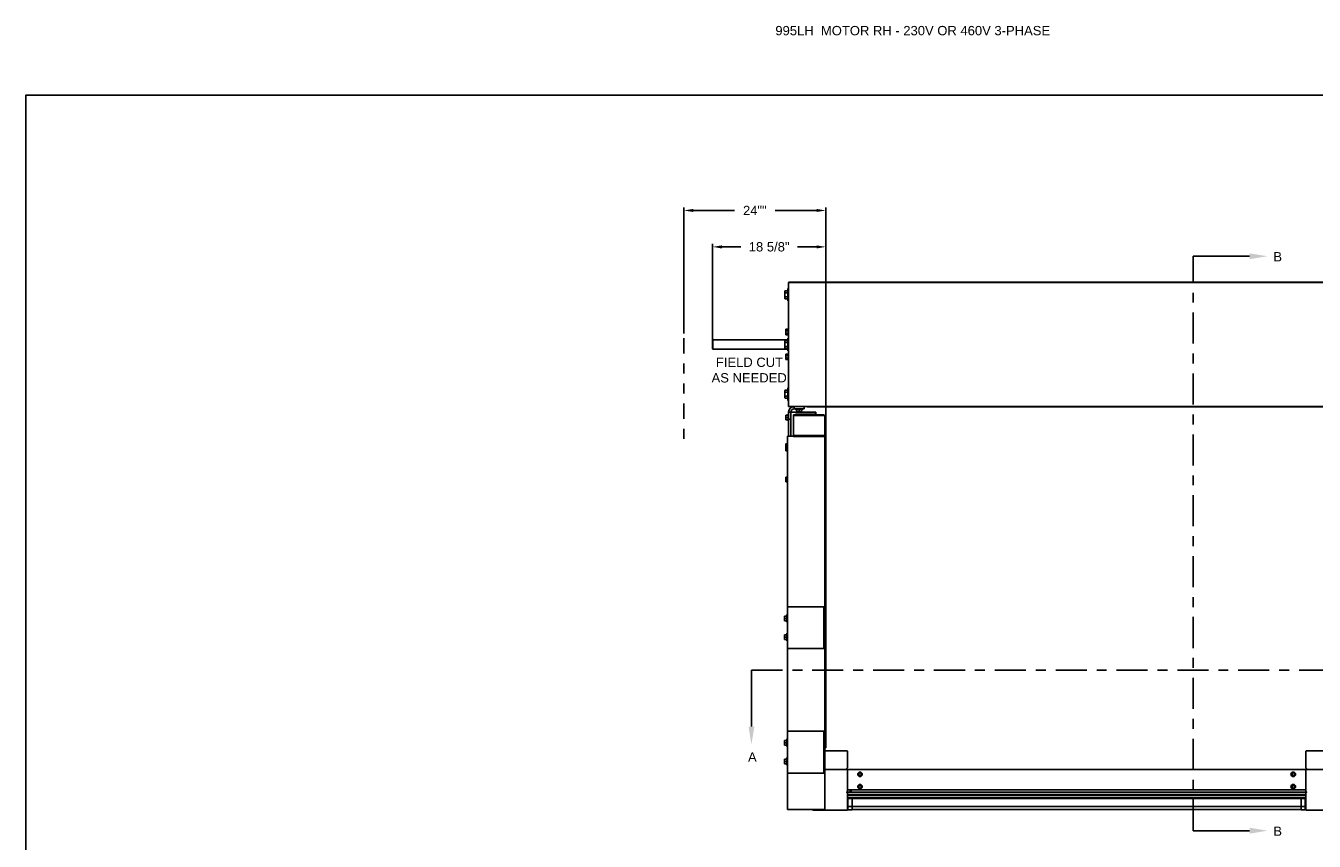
# Model space of a CAD drawing. Header units: inches. Extents: x 144.9 to 238.4, y 214.8 to 247.7.
# Tile 148 of 256: x 169.6 to 182.6, y 220 to 228.2. Entities that reach past the tile are written whole.
import ezdxf
from ezdxf import colors
from ezdxf.entities.mleader import LeaderData, LeaderLine
from ezdxf.math import Vec2, Vec3

# ---------------------------------------------------------------- set-up
doc = ezdxf.new("R2010")
doc.units = ezdxf.units.IN
doc.header["$LTSCALE"] = 0.25
doc.header["$MEASUREMENT"] = 0
doc.linetypes.add('CENTER', pattern=[2, 1.25, -0.25, 0.25, -0.25])
doc.linetypes.add('PHANTOM2', pattern=[1.25, 0.625, -0.125, 0.125, -0.125, 0.125, -0.125])
for name, color, linetype in [('ANNOTATIONS', 1, 'Continuous'), ('HIDDEN', 6, 'PHANTOM2'), ('MOTOR RH', 7, 'Continuous'), ('SECTION CUTS', 6, 'CENTER')]:
    doc.layers.add(name, color=color, linetype=linetype)
doc.styles.add('ARIAL', font='arial.ttf', dxfattribs={"height": 0.09375})
doc.styles.get("Standard").update_dxf_attribs({"font": 'romans.shx'})
doc.dimstyles.new('STANDARD$0', dxfattribs={"dimtxt": 0.09375, "dimasz": 0.09375, "dimexe": 0.03125, "dimexo": 0.046875, "dimgap": 0.09, "dimtad": 0, "dimtih": 1, "dimtoh": 1, "dimdec": 4, "dimzin": 0, "dimdsep": 46, "dimtxsty": 'ARIAL', "dimcen": 0.09, "dimadec": 0, "dimazin": 0, "dimtfac": 1, "dimtdec": 4, "dimtofl": 0, "dimtmove": 0, "dimatfit": 1, "dimfxl": 1, "dimtolj": 1, "dimtzin": 0, "dimarcsym": 0})

# ---------------------------------------------------------------- blocks, each defined once
blk = doc.blocks.new('*D48')
at = {"layer": 'ANNOTATIONS', "color": 0, "lineweight": -2, "transparency": 16777216}
for p, q in [((176.501, 225.033), (176.501, 225.999)), ((176.595, 225.968), (176.786, 225.968)), ((177.548, 225.968), (177.357, 225.968)), ((177.642, 223.849), (177.642, 225.999))]:
    blk.add_line(p, q, dxfattribs=at)
at = {"layer": 'ANNOTATIONS', "color": 0, "transparency": 16777216}
for points in [[(176.595, 225.983), (176.595, 225.952), (176.501, 225.968)], [(177.548, 225.983), (177.548, 225.952), (177.642, 225.968)]]:
    blk.add_solid(points, dxfattribs=at)
at = {"layer": 'defpoints', "color": 0, "transparency": 16777216}
for p in [(176.501, 225.968), (176.501, 224.986), (177.642, 223.802)]:
    blk.add_point(p, dxfattribs=at)
at = {"layer": 'ANNOTATIONS', "color": 0, "transparency": 16777216, "insert": (177.071, 225.968), "char_height": 0.09375, "attachment_point": 5, "style": 'ARIAL'}
blk.add_mtext('\\A1;18 5/8"', dxfattribs=at)
blk = doc.blocks.new('*D50')
at = {"layer": 'ANNOTATIONS', "color": 0, "lineweight": -2, "transparency": 16777216}
for p, q in [((176.213, 225.097), (176.213, 226.365)), ((176.307, 226.334), (176.723, 226.334)), ((177.548, 226.334), (177.132, 226.334)), ((177.642, 223.849), (177.642, 226.365))]:
    blk.add_line(p, q, dxfattribs=at)
at = {"layer": 'ANNOTATIONS', "color": 0, "transparency": 16777216}
for points in [[(176.307, 226.35), (176.307, 226.319), (176.213, 226.334)], [(177.548, 226.35), (177.548, 226.319), (177.642, 226.334)]]:
    blk.add_solid(points, dxfattribs=at)
at = {"layer": 'defpoints', "color": 0, "transparency": 16777216}
for p in [(177.642, 226.334), (176.213, 225.05), (177.642, 223.802)]:
    blk.add_point(p, dxfattribs=at)
at = {"layer": 'ANNOTATIONS', "color": 0, "transparency": 16777216, "insert": (176.927, 226.334), "char_height": 0.0938, "attachment_point": 5, "style": 'ARIAL'}
blk.add_mtext('\\A1;24""', dxfattribs=at)

msp = doc.modelspace()

# ---------------------------------------------------------------- linework, layer by layer
at = {"layer": 'defpoints'}
msp.add_lwpolyline([(190.323, 214.75854), (169.58887, 214.75854), (169.58887, 227.49365), (190.323, 227.49365)], close=True, dxfattribs=at)
at = {"layer": 'HIDDEN'}
msp.add_line((176.21281, 225.0499), (176.21281, 224.01921), dxfattribs=at)
at = {"layer": 'MOTOR RH'}
for p, q in [((177.23091, 225.52647), (177.22777, 225.52104)), ((177.26052, 225.52647), (177.23091, 225.52647)), ((177.26677, 225.54838), (177.26052, 225.54838)), ((177.26052, 225.42338), (177.26052, 225.54838)), ((177.26677, 225.61294), (183.06509, 225.61294)), ((177.26677, 225.61088), (183.06509, 225.61088)), ((177.26677, 225.61088), (177.26677, 224.36088)), ((177.22777, 225.52104), (177.22777, 225.45072)), ((177.22777, 225.45072), (177.23091, 225.44529)), ((177.26052, 225.50618), (177.23091, 225.50618)), ((177.26052, 225.46558), (177.23091, 225.46558)), ((177.26052, 225.44529), (177.23091, 225.44529)), ((177.26052, 225.42338), (177.26677, 225.42338)), ((177.24018, 225.13843), (177.23808, 225.13481)), ((177.23808, 225.13481), (177.23808, 225.08793)), ((177.26083, 225.13843), (177.24018, 225.13843)), ((177.26677, 225.14456), (177.26083, 225.14456)), ((177.26083, 225.07818), (177.26083, 225.14456)), ((176.50505, 225.03269), (176.50115, 225.02879)), ((176.50115, 224.94297), (176.50115, 225.02879)), ((177.26052, 225.03269), (176.50505, 225.03269)), ((176.50505, 225.03269), (176.50505, 224.93907)), ((177.23091, 225.02647), (177.22777, 225.02104)), ((177.22777, 225.02104), (177.22777, 224.95072)), ((177.26052, 225.02647), (177.23091, 225.02647)), ((177.26052, 225.00618), (177.23091, 225.00618)), ((177.23808, 225.08793), (177.24018, 225.0843)), ((177.26083, 225.1249), (177.24018, 225.1249)), ((177.26083, 225.09784), (177.24018, 225.09784)), ((177.26083, 225.0843), (177.24018, 225.0843)), ((177.26677, 225.04838), (177.26052, 225.04838)), ((177.26052, 224.92338), (177.26052, 225.04838)), ((177.26083, 225.07818), (177.26677, 225.07818)), ((176.50115, 224.94297), (176.50505, 224.93907)), ((176.50505, 224.93907), (177.26052, 224.93907)), ((177.22777, 224.95072), (177.23091, 224.94529)), ((177.26052, 224.96558), (177.23091, 224.96558)), ((177.26052, 224.94529), (177.23091, 224.94529)), ((177.24018, 224.88745), (177.23808, 224.88383)), ((177.23808, 224.88383), (177.23808, 224.83695)), ((177.26083, 224.88745), (177.24018, 224.88745)), ((177.26052, 224.92338), (177.26677, 224.92338)), ((177.26677, 224.89358), (177.26083, 224.89358)), ((177.26083, 224.8272), (177.26083, 224.89358)), ((177.23808, 224.83695), (177.24018, 224.83333)), ((177.26083, 224.87392), (177.24018, 224.87392)), ((177.26083, 224.84686), (177.24018, 224.84686)), ((177.26083, 224.83333), (177.24018, 224.83333)), ((177.26083, 224.8272), (177.26677, 224.8272)), ((177.23091, 224.52647), (177.22777, 224.52104)), ((177.22777, 224.52104), (177.22777, 224.45072)), ((177.26052, 224.52647), (177.23091, 224.52647)), ((177.26052, 224.50618), (177.23091, 224.50618)), ((177.26677, 224.54838), (177.26052, 224.54838)), ((177.26052, 224.42338), (177.26052, 224.54838)), ((177.22777, 224.45072), (177.23091, 224.44529)), ((177.26052, 224.46558), (177.23091, 224.46558)), ((177.26052, 224.44529), (177.23091, 224.44529)), ((177.26052, 224.42338), (177.26677, 224.42338)), ((177.26677, 224.36088), (183.06509, 224.36088)), ((177.32146, 224.33744), (177.32146, 224.36088)), ((177.42302, 224.33744), (177.42302, 224.36088)), ((177.45427, 224.35882), (177.45427, 224.36088)), ((177.45427, 224.35882), (182.87759, 224.35882)), ((177.64177, 224.35882), (177.64177, 220.92749)), ((177.23808, 224.22807), (177.23808, 224.27494)), ((177.26083, 224.27494), (177.24018, 224.27494)), ((177.26083, 224.2515), (177.24018, 224.2515)), ((177.26083, 224.22807), (177.24018, 224.22807)), ((177.26677, 224.28469), (177.26083, 224.28469)), ((177.26083, 224.21832), (177.26083, 224.28469)), ((177.54261, 224.30619), (177.26677, 224.30619)), ((177.26677, 224.06424), (177.26677, 224.30619)), ((177.29021, 224.23588), (177.26677, 224.23588)), ((177.29021, 224.06424), (177.29021, 224.30619)), ((177.60661, 224.27781), (177.31755, 224.27781)), ((177.31755, 224.05873), (177.31755, 224.27781)), ((177.31755, 224.2698), (177.63005, 224.2698)), ((177.32146, 224.33744), (177.42302, 224.33744)), ((177.33318, 224.33744), (177.33318, 224.33119)), ((177.4113, 224.33119), (177.33318, 224.33119)), ((177.33708, 224.29838), (177.54261, 224.29838)), ((177.3449, 224.29838), (177.3449, 224.30619)), ((177.3488, 224.33119), (177.3488, 224.31054)), ((177.3488, 224.30844), (177.39568, 224.30844)), ((177.37224, 224.33119), (177.37224, 224.31054)), ((177.39568, 224.33119), (177.39568, 224.31054)), ((177.4113, 224.33119), (177.4113, 224.33744)), ((177.54261, 224.30619), (177.54261, 224.27781)), ((177.63005, 220.30619), (177.63005, 224.2698)), ((177.26083, 224.21832), (177.26677, 224.21832)), ((177.23808, 223.91557), (177.23808, 223.98782)), ((177.25505, 223.98782), (177.24018, 223.98782)), ((177.25505, 220.30619), (177.25505, 224.06424)), ((177.31755, 224.06424), (177.25505, 224.06424)), ((177.31755, 224.06942), (177.63005, 224.06942)), ((177.63005, 224.05873), (177.31755, 224.05873)), ((177.63005, 224.06942), (177.63005, 224.06415)), ((177.63005, 224.06415), (177.63005, 224.05873)), ((177.24018, 223.939), (177.23966, 223.94094)), ((177.25505, 223.96438), (177.24018, 223.96438)), ((177.25505, 223.94094), (177.24018, 223.94094)), ((177.25505, 223.939), (177.24018, 223.939)), ((177.25505, 223.91557), (177.24018, 223.91557)), ((177.23808, 223.60307), (177.23808, 223.64994)), ((177.25505, 223.64994), (177.24018, 223.64994)), ((177.25505, 223.6265), (177.24018, 223.6265)), ((177.25505, 223.60307), (177.24018, 223.60307)), ((177.62258, 222.34727), (177.25505, 222.34727)), ((177.62258, 221.92607), (177.62258, 222.34727)), ((177.22605, 222.20698), (177.22605, 222.25385)), ((177.2488, 222.25385), (177.22815, 222.25385)), ((177.2488, 222.23042), (177.22815, 222.23042)), ((177.2488, 222.20698), (177.22815, 222.20698)), ((177.25505, 222.26948), (177.2488, 222.26948)), ((177.2488, 222.19135), (177.2488, 222.26948)), ((177.2488, 222.19135), (177.25505, 222.19135)), ((177.22605, 222.01948), (177.22605, 222.06635)), ((177.2488, 222.06635), (177.22815, 222.06635)), ((177.2488, 222.04292), (177.22815, 222.04292)), ((177.25505, 222.08198), (177.2488, 222.08198)), ((177.2488, 222.00385), (177.2488, 222.08198)), ((177.2488, 222.01948), (177.22815, 222.01948)), ((177.2488, 222.00385), (177.25505, 222.00385)), ((177.25505, 221.92607), (177.62258, 221.92607)), ((177.22605, 220.9555), (177.22605, 221.00237)), ((177.2488, 221.00237), (177.22815, 221.00237)), ((177.25505, 221.018), (177.2488, 221.018)), ((177.2488, 220.93987), (177.2488, 221.018)), ((177.62258, 221.09578), (177.25505, 221.09578)), ((177.62258, 220.67458), (177.62258, 221.09578)), ((177.2488, 220.97893), (177.22815, 220.97893)), ((177.2488, 220.9555), (177.22815, 220.9555)), ((177.2488, 220.93987), (177.25505, 220.93987)), ((177.63005, 220.92749), (177.64177, 220.92749)), ((177.63005, 220.89624), (177.85427, 220.89624)), ((177.86052, 220.88999), (177.86052, 220.72915)), ((182.47134, 220.88999), (182.47134, 220.72915)), ((182.70036, 220.89624), (182.47759, 220.89624)), ((177.22605, 220.768), (177.22605, 220.81487)), ((177.2488, 220.81487), (177.22815, 220.81487)), ((177.2488, 220.79143), (177.22815, 220.79143)), ((177.2488, 220.768), (177.22815, 220.768)), ((177.25505, 220.8305), (177.2488, 220.8305)), ((177.2488, 220.75237), (177.2488, 220.8305)), ((177.2488, 220.75237), (177.25505, 220.75237)), ((177.25505, 220.67458), (177.62258, 220.67458)), ((182.70036, 220.70874), (177.63005, 220.70874)), ((177.86052, 220.70874), (177.86052, 220.30874)), ((177.97091, 220.65583), (177.97718, 220.65101)), ((177.97299, 220.6715), (177.97195, 220.66366)), ((178.00013, 220.6679), (177.99386, 220.67271)), ((177.99805, 220.65223), (177.99909, 220.66006)), ((182.33173, 220.65583), (182.338, 220.65101)), ((182.33381, 220.6715), (182.33277, 220.66366)), ((182.36095, 220.6679), (182.35468, 220.67271)), ((182.35887, 220.65223), (182.35991, 220.66006)), ((182.47134, 220.70874), (182.47134, 220.30874)), ((177.86052, 220.50561), (182.47134, 220.50561)), ((177.86052, 220.48217), (182.47134, 220.48217)), ((177.89177, 220.50436), (177.88746, 220.49511)), ((177.88746, 220.49511), (177.88746, 220.48571)), ((177.89608, 220.49511), (177.88746, 220.49511)), ((177.89608, 220.49511), (177.89177, 220.50436)), ((177.89608, 220.48571), (177.89608, 220.49511)), ((177.97091, 220.53083), (177.97718, 220.52601)), ((177.97299, 220.5465), (177.97195, 220.53866)), ((178.00013, 220.5429), (177.99386, 220.54771)), ((177.99805, 220.52723), (177.99909, 220.53506)), ((182.33173, 220.53083), (182.338, 220.52601)), ((182.33381, 220.5465), (182.33277, 220.53866)), ((182.36095, 220.5429), (182.35468, 220.54771)), ((182.35887, 220.52723), (182.35991, 220.53506)), ((177.86052, 220.45874), (182.47134, 220.45874)), ((182.47134, 220.4568), (177.86052, 220.4568)), ((182.47134, 220.45432), (177.86052, 220.45432)), ((182.47134, 220.45251), (177.86052, 220.45251)), ((182.47134, 220.44809), (177.86052, 220.44809)), ((182.47134, 220.42526), (177.86052, 220.42526)), ((182.47134, 220.41901), (177.86052, 220.41901)), ((177.86409, 220.41838), (177.90654, 220.41838)), ((177.86409, 220.30273), (177.86409, 220.41838)), ((177.86409, 220.33718), (182.46777, 220.33718)), ((177.89177, 220.41838), (177.89177, 220.41901)), ((177.90654, 220.30273), (177.90654, 220.41838)), ((177.90654, 220.41765), (182.42533, 220.41765)), ((177.90654, 220.41715), (182.42533, 220.41715)), ((177.90654, 220.41666), (182.42533, 220.41666)), ((182.46777, 220.41838), (182.42533, 220.41838)), ((182.42533, 220.41838), (182.42533, 220.30273)), ((182.44009, 220.41838), (182.44009, 220.41901)), ((182.46777, 220.41838), (182.46777, 220.30273)), ((177.63005, 220.30619), (177.25505, 220.30619)), ((177.85427, 220.30249), (177.51677, 220.30249)), ((177.86409, 220.30273), (177.90654, 220.30273)), ((177.90654, 220.30642), (182.42533, 220.30642)), ((182.42533, 220.30273), (182.46777, 220.30273)), ((182.47759, 220.30249), (182.81509, 220.30249))]:
    msp.add_line(p, q, dxfattribs=at)
at = {"layer": 'MOTOR RH', "ltscale": 0.25}
msp.add_line((177.62258, 220.86224), (177.62258, 220.90813), dxfattribs=at)
at = {"layer": 'MOTOR RH', "flags": 128}
msp.add_lwpolyline([(177.63005, 224.2698), (177.6296, 224.27136), (177.62827, 224.27286), (177.6261, 224.27425), (177.62319, 224.27546), (177.61964, 224.27646), (177.61558, 224.2772), (177.61119, 224.27766), (177.60661, 224.27781)], dxfattribs=at)
at = {"layer": 'MOTOR RH'}
for centre, radius in [((177.98552, 220.66186), 0.02294), ((177.98552, 220.66186), 0.01369), ((182.34634, 220.66186), 0.02294), ((177.98552, 220.53686), 0.02294), ((182.34634, 220.53686), 0.02294)]:
    msp.add_circle(centre, radius, dxfattribs=at)
for centre, radius, start, end in [((177.32146, 224.30619), 0.05469, 90, 180), ((177.32146, 224.30619), 0.03125, 90, 180), ((177.85427, 220.88999), 0.00625, 0, 90), ((182.47759, 220.88999), 0.00625, 90, 180), ((177.85427, 220.72915), 0.00625, 296.3878, 0), ((182.47759, 220.72915), 0.00625, 180, 243.6122), ((177.86052, 220.71655), 0.00781, 116.3878, 270), ((182.34634, 220.66186), 0.01369, 52.448281, 352.448284), ((182.34634, 220.66186), 0.01369, 352.448281, 52.448281), ((182.47134, 220.71655), 0.00781, 270, 63.6122), ((177.86052, 220.48217), 0.00781, 90, 243.6122), ((177.85427, 220.46958), 0.00625, 0, 63.6122), ((177.98552, 220.53686), 0.01369, 112.448281, 52.448252), ((177.98552, 220.53686), 0.01369, 52.448281, 112.448281), ((182.34634, 220.53686), 0.01369, 352.448281, 232.448272), ((182.34634, 220.53686), 0.01369, 232.448281, 352.448284), ((182.47134, 220.48217), 0.00781, 296.3878, 90), ((182.47759, 220.46958), 0.00625, 116.3878, 180), ((177.51677, 220.36499), 0.0625, 250.17271, 270), ((177.85427, 220.30874), 0.00625, 270, 0), ((182.47759, 220.30874), 0.00625, 180, 270)]:
    msp.add_arc(centre, radius, start, end, dxfattribs=at)
msp.add_ellipse((177.60661, 224.06424), major_axis=(0.02344, 0), ratio=0.17632698, start_param=6.26292759, end_param=6.28326092, dxfattribs=at)
for points, knots in [([(177.22777, 225.51633), (177.22777, 225.51657), (177.2278, 225.51839), (177.22849, 225.52182), (177.2301, 225.52491), (177.23091, 225.52647)], [0, 0, 0, 0, 0.07010266, 0.53079095, 1, 1, 1, 1]), ([(177.23091, 225.50618), (177.23003, 225.50783), (177.22826, 225.51115), (177.22794, 225.51459), (177.22777, 225.51633)], [0, 0, 0, 0, 0.49545796, 1, 1, 1, 1]), ([(177.22777, 225.48588), (177.22781, 225.48746), (177.22791, 225.49166), (177.22888, 225.49849), (177.23023, 225.50361), (177.23091, 225.50618)], [0, 0, 0, 0, 0.22973043, 0.61267004, 1, 1, 1, 1]), ([(177.23091, 225.46558), (177.23053, 225.46696), (177.22944, 225.47094), (177.2281, 225.4777), (177.22788, 225.48314), (177.22777, 225.48588)], [0, 0, 0, 0, 0.2083045, 0.6015254, 1, 1, 1, 1]), ([(177.22777, 225.45543), (177.22777, 225.45567), (177.2278, 225.4575), (177.22849, 225.46093), (177.2301, 225.46402), (177.23091, 225.46558)], [0, 0, 0, 0, 0.07010266, 0.53079095, 1, 1, 1, 1]), ([(177.23091, 225.44529), (177.23003, 225.44693), (177.22826, 225.45026), (177.22794, 225.4537), (177.22777, 225.45543)], [0, 0, 0, 0, 0.49545796, 1, 1, 1, 1]), ([(177.23808, 225.13167), (177.23809, 225.13183), (177.2381, 225.13304), (177.23856, 225.13533), (177.23963, 225.13739), (177.24018, 225.13843)], [0, 0, 0, 0, 0.07009191, 0.5307854, 1, 1, 1, 1]), ([(177.22777, 225.01633), (177.22777, 225.01657), (177.2278, 225.01839), (177.22849, 225.02182), (177.2301, 225.02491), (177.23091, 225.02647)], [0, 0, 0, 0, 0.07010266, 0.53079095, 1, 1, 1, 1]), ([(177.23091, 225.00618), (177.23003, 225.00783), (177.22826, 225.01115), (177.22794, 225.01459), (177.22777, 225.01633)], [0, 0, 0, 0, 0.49545796, 1, 1, 1, 1]), ([(177.22777, 224.98588), (177.22781, 224.98746), (177.22791, 224.99166), (177.22888, 224.99849), (177.23023, 225.00361), (177.23091, 225.00618)], [0, 0, 0, 0, 0.22973043, 0.61267004, 1, 1, 1, 1]), ([(177.24018, 225.1249), (177.23959, 225.126), (177.23841, 225.12822), (177.23819, 225.13051), (177.23808, 225.13167)], [0, 0, 0, 0, 0.495457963, 1, 1, 1, 1]), ([(177.23808, 225.11137), (177.23811, 225.1125), (177.23822, 225.11708), (177.23933, 225.12154), (177.24018, 225.1249)], [0, 0, 0, 0, 0.24630627, 1, 1, 1, 1]), ([(177.24018, 225.09784), (177.23989, 225.09885), (177.23866, 225.10326), (177.23834, 225.10784), (177.23808, 225.11137)], [0, 0, 0, 0, 0.22936214, 1, 1, 1, 1]), ([(177.23808, 225.09107), (177.23809, 225.09123), (177.2381, 225.09245), (177.23856, 225.09474), (177.23963, 225.0968), (177.24018, 225.09784)], [0, 0, 0, 0, 0.07009191, 0.5307854, 1, 1, 1, 1]), ([(177.24018, 225.0843), (177.23959, 225.0854), (177.23841, 225.08762), (177.23819, 225.08991), (177.23808, 225.09107)], [0, 0, 0, 0, 0.49545796, 1, 1, 1, 1]), ([(177.23091, 224.96558), (177.23053, 224.96696), (177.22944, 224.97094), (177.2281, 224.9777), (177.22788, 224.98314), (177.22777, 224.98588)], [0, 0, 0, 0, 0.2083045, 0.6015254, 1, 1, 1, 1]), ([(177.22777, 224.95543), (177.22777, 224.95567), (177.2278, 224.9575), (177.22849, 224.96093), (177.2301, 224.96402), (177.23091, 224.96558)], [0, 0, 0, 0, 0.07010266, 0.53079095, 1, 1, 1, 1]), ([(177.23091, 224.94529), (177.23003, 224.94693), (177.22826, 224.95026), (177.22794, 224.9537), (177.22777, 224.95543)], [0, 0, 0, 0, 0.49545796, 1, 1, 1, 1]), ([(177.23808, 224.88069), (177.23809, 224.88085), (177.2381, 224.88206), (177.23856, 224.88435), (177.23963, 224.88641), (177.24018, 224.88745)], [0, 0, 0, 0, 0.07009191, 0.5307854, 1, 1, 1, 1]), ([(177.24018, 224.87392), (177.23959, 224.87502), (177.23841, 224.87724), (177.23819, 224.87953), (177.23808, 224.88069)], [0, 0, 0, 0, 0.49545796, 1, 1, 1, 1]), ([(177.23808, 224.86039), (177.23811, 224.86152), (177.23822, 224.8661), (177.23933, 224.87056), (177.24018, 224.87392)], [0, 0, 0, 0, 0.24630627, 1, 1, 1, 1]), ([(177.24018, 224.84686), (177.23989, 224.84787), (177.23866, 224.85228), (177.23834, 224.85686), (177.23808, 224.86039)], [0, 0, 0, 0, 0.22936214, 1, 1, 1, 1]), ([(177.23808, 224.84009), (177.23809, 224.84025), (177.2381, 224.84147), (177.23856, 224.84376), (177.23963, 224.84582), (177.24018, 224.84686)], [0, 0, 0, 0, 0.07009191, 0.5307854, 1, 1, 1, 1]), ([(177.24018, 224.83333), (177.23959, 224.83443), (177.23841, 224.83664), (177.23819, 224.83894), (177.23808, 224.84009)], [0, 0, 0, 0, 0.49545796, 1, 1, 1, 1]), ([(177.22777, 224.51633), (177.22777, 224.51657), (177.2278, 224.51839), (177.22849, 224.52182), (177.2301, 224.52491), (177.23091, 224.52647)], [0, 0, 0, 0, 0.07010266, 0.53079095, 1, 1, 1, 1]), ([(177.23091, 224.50618), (177.23003, 224.50783), (177.22826, 224.51115), (177.22794, 224.51459), (177.22777, 224.51633)], [0, 0, 0, 0, 0.49545796, 1, 1, 1, 1]), ([(177.22777, 224.48588), (177.22781, 224.48746), (177.22791, 224.49166), (177.22888, 224.49849), (177.23023, 224.50361), (177.23091, 224.50618)], [0, 0, 0, 0, 0.22973043, 0.61267004, 1, 1, 1, 1]), ([(177.23091, 224.46558), (177.23053, 224.46696), (177.22944, 224.47094), (177.2281, 224.4777), (177.22788, 224.48314), (177.22777, 224.48588)], [0, 0, 0, 0, 0.2083045, 0.6015254, 1, 1, 1, 1]), ([(177.22777, 224.45543), (177.22777, 224.45567), (177.2278, 224.4575), (177.22849, 224.46093), (177.2301, 224.46402), (177.23091, 224.46558)], [0, 0, 0, 0, 0.07010266, 0.53079095, 1, 1, 1, 1]), ([(177.23091, 224.44529), (177.23003, 224.44693), (177.22826, 224.45026), (177.22794, 224.4537), (177.22777, 224.45543)], [0, 0, 0, 0, 0.49545796, 1, 1, 1, 1]), ([(177.23808, 224.26322), (177.23809, 224.2635), (177.2381, 224.26561), (177.23856, 224.26957), (177.23963, 224.27314), (177.24018, 224.27494)], [0, 0, 0, 0, 0.07009191, 0.5307854, 1, 1, 1, 1]), ([(177.24018, 224.27494), (177.23933, 224.27494), (177.23822, 224.27494), (177.23811, 224.27494), (177.23808, 224.27494)], [0, 0, 0, 0, 0.75369373, 1, 1, 1, 1]), ([(177.24018, 224.2515), (177.23959, 224.25341), (177.23841, 224.25725), (177.23819, 224.26122), (177.23808, 224.26322)], [0, 0, 0, 0, 0.49545796, 1, 1, 1, 1]), ([(177.23808, 224.23979), (177.23809, 224.24006), (177.2381, 224.24217), (177.23856, 224.24613), (177.23963, 224.2497), (177.24018, 224.2515)], [0, 0, 0, 0, 0.07009191, 0.5307854, 1, 1, 1, 1]), ([(177.24018, 224.22807), (177.23959, 224.22997), (177.23841, 224.23381), (177.23819, 224.23778), (177.23808, 224.23979)], [0, 0, 0, 0, 0.49545796, 1, 1, 1, 1]), ([(177.23808, 224.22807), (177.23811, 224.22807), (177.23822, 224.22807), (177.23933, 224.22807), (177.24018, 224.22807)], [0, 0, 0, 0, 0.24630627, 1, 1, 1, 1]), ([(177.36052, 224.30844), (177.36024, 224.30844), (177.35814, 224.30846), (177.35417, 224.30892), (177.3506, 224.30999), (177.3488, 224.31054)], [0, 0, 0, 0, 0.07009191, 0.5307854, 1, 1, 1, 1]), ([(177.3488, 224.31054), (177.3488, 224.30969), (177.3488, 224.30857), (177.3488, 224.30847), (177.3488, 224.30844)], [0, 0, 0, 0, 0.753693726, 1, 1, 1, 1]), ([(177.37224, 224.31054), (177.37034, 224.30995), (177.36649, 224.30877), (177.36252, 224.30855), (177.36052, 224.30844)], [0, 0, 0, 0, 0.495457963, 1, 1, 1, 1]), ([(177.38396, 224.30844), (177.38368, 224.30844), (177.38158, 224.30846), (177.37761, 224.30892), (177.37404, 224.30999), (177.37224, 224.31054)], [0, 0, 0, 0, 0.07009191, 0.5307854, 1, 1, 1, 1]), ([(177.39568, 224.31054), (177.39377, 224.30995), (177.38993, 224.30877), (177.38596, 224.30855), (177.38396, 224.30844)], [0, 0, 0, 0, 0.49545796, 1, 1, 1, 1]), ([(177.39568, 224.30844), (177.39568, 224.30847), (177.39568, 224.30857), (177.39568, 224.30969), (177.39568, 224.31054)], [0, 0, 0, 0, 0.246306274, 1, 1, 1, 1]), ([(177.23808, 223.9761), (177.23809, 223.97638), (177.2381, 223.97848), (177.23856, 223.98245), (177.23963, 223.98602), (177.24018, 223.98782)], [0, 0, 0, 0, 0.07009191, 0.5307854, 1, 1, 1, 1]), ([(177.24018, 223.98782), (177.23933, 223.98782), (177.23822, 223.98782), (177.23811, 223.98782), (177.23808, 223.98782)], [0, 0, 0, 0, 0.75369373, 1, 1, 1, 1]), ([(177.24018, 223.96438), (177.23959, 223.96628), (177.23841, 223.97012), (177.23819, 223.9741), (177.23808, 223.9761)], [0, 0, 0, 0, 0.495457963, 1, 1, 1, 1]), ([(177.23808, 223.95266), (177.23809, 223.95294), (177.2381, 223.95504), (177.23856, 223.95901), (177.23963, 223.96258), (177.24018, 223.96438)], [0, 0, 0, 0, 0.070091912, 0.530785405, 1, 1, 1, 1]), ([(177.24018, 223.94094), (177.23959, 223.94285), (177.23841, 223.94669), (177.23819, 223.95066), (177.23808, 223.95266)], [0, 0, 0, 0, 0.49545796, 1, 1, 1, 1]), ([(177.23808, 223.94094), (177.23811, 223.94094), (177.23822, 223.94094), (177.23933, 223.94094), (177.24018, 223.94094)], [0, 0, 0, 0, 0.24630627, 1, 1, 1, 1]), ([(177.23808, 223.92729), (177.23809, 223.92756), (177.2381, 223.92967), (177.23856, 223.93363), (177.23963, 223.9372), (177.24018, 223.939)], [0, 0, 0, 0, 0.070091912, 0.530785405, 1, 1, 1, 1]), ([(177.24018, 223.91557), (177.23959, 223.91747), (177.23841, 223.92131), (177.23819, 223.92528), (177.23808, 223.92729)], [0, 0, 0, 0, 0.49545796, 1, 1, 1, 1]), ([(177.23808, 223.91557), (177.23811, 223.91557), (177.23822, 223.91557), (177.23933, 223.91557), (177.24018, 223.91557)], [0, 0, 0, 0, 0.246306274, 1, 1, 1, 1]), ([(177.23808, 223.63822), (177.23809, 223.6385), (177.2381, 223.64061), (177.23856, 223.64457), (177.23963, 223.64814), (177.24018, 223.64994)], [0, 0, 0, 0, 0.07009191, 0.5307854, 1, 1, 1, 1]), ([(177.24018, 223.64994), (177.23933, 223.64994), (177.23822, 223.64994), (177.23811, 223.64994), (177.23808, 223.64994)], [0, 0, 0, 0, 0.753693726, 1, 1, 1, 1]), ([(177.24018, 223.6265), (177.23959, 223.62841), (177.23841, 223.63225), (177.23819, 223.63622), (177.23808, 223.63822)], [0, 0, 0, 0, 0.49545796, 1, 1, 1, 1]), ([(177.23808, 223.61479), (177.23809, 223.61506), (177.2381, 223.61717), (177.23856, 223.62113), (177.23963, 223.6247), (177.24018, 223.6265)], [0, 0, 0, 0, 0.07009191, 0.5307854, 1, 1, 1, 1]), ([(177.24018, 223.60307), (177.23959, 223.60497), (177.23841, 223.60881), (177.23819, 223.61278), (177.23808, 223.61479)], [0, 0, 0, 0, 0.49545796, 1, 1, 1, 1]), ([(177.23808, 223.60307), (177.23811, 223.60307), (177.23822, 223.60307), (177.23933, 223.60307), (177.24018, 223.60307)], [0, 0, 0, 0, 0.246306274, 1, 1, 1, 1]), ([(177.22605, 222.24213), (177.22605, 222.24241), (177.22607, 222.24452), (177.22653, 222.24848), (177.2276, 222.25205), (177.22815, 222.25385)], [0, 0, 0, 0, 0.07009191, 0.5307854, 1, 1, 1, 1]), ([(177.22815, 222.25385), (177.2273, 222.25385), (177.22618, 222.25385), (177.22608, 222.25385), (177.22605, 222.25385)], [0, 0, 0, 0, 0.753693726, 1, 1, 1, 1]), ([(177.22815, 222.23042), (177.22756, 222.23232), (177.22638, 222.23616), (177.22616, 222.24013), (177.22605, 222.24213)], [0, 0, 0, 0, 0.49545796, 1, 1, 1, 1]), ([(177.22605, 222.2187), (177.22605, 222.21897), (177.22607, 222.22108), (177.22653, 222.22504), (177.2276, 222.22861), (177.22815, 222.23042)], [0, 0, 0, 0, 0.07009191, 0.5307854, 1, 1, 1, 1]), ([(177.22815, 222.20698), (177.22756, 222.20888), (177.22638, 222.21272), (177.22616, 222.21669), (177.22605, 222.2187)], [0, 0, 0, 0, 0.49545796, 1, 1, 1, 1]), ([(177.22605, 222.20698), (177.22608, 222.20698), (177.22618, 222.20698), (177.2273, 222.20698), (177.22815, 222.20698)], [0, 0, 0, 0, 0.246306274, 1, 1, 1, 1]), ([(177.22605, 222.05463), (177.22605, 222.05491), (177.22607, 222.05702), (177.22653, 222.06098), (177.2276, 222.06455), (177.22815, 222.06635)], [0, 0, 0, 0, 0.07009191, 0.5307854, 1, 1, 1, 1]), ([(177.22815, 222.06635), (177.2273, 222.06635), (177.22618, 222.06635), (177.22608, 222.06635), (177.22605, 222.06635)], [0, 0, 0, 0, 0.753693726, 1, 1, 1, 1]), ([(177.22815, 222.04292), (177.22756, 222.04482), (177.22638, 222.04866), (177.22616, 222.05263), (177.22605, 222.05463)], [0, 0, 0, 0, 0.49545796, 1, 1, 1, 1]), ([(177.22605, 222.0312), (177.22605, 222.03147), (177.22607, 222.03358), (177.22653, 222.03754), (177.2276, 222.04111), (177.22815, 222.04292)], [0, 0, 0, 0, 0.07009191, 0.5307854, 1, 1, 1, 1]), ([(177.22815, 222.01948), (177.22756, 222.02138), (177.22638, 222.02522), (177.22616, 222.02919), (177.22605, 222.0312)], [0, 0, 0, 0, 0.49545796, 1, 1, 1, 1]), ([(177.22605, 222.01948), (177.22608, 222.01948), (177.22618, 222.01948), (177.2273, 222.01948), (177.22815, 222.01948)], [0, 0, 0, 0, 0.246306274, 1, 1, 1, 1]), ([(177.22605, 220.99065), (177.22605, 220.99093), (177.22607, 220.99303), (177.22653, 220.997), (177.2276, 221.00057), (177.22815, 221.00237)], [0, 0, 0, 0, 0.07009191, 0.5307854, 1, 1, 1, 1]), ([(177.22815, 221.00237), (177.2273, 221.00237), (177.22618, 221.00237), (177.22608, 221.00237), (177.22605, 221.00237)], [0, 0, 0, 0, 0.753693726, 1, 1, 1, 1]), ([(177.22815, 220.97893), (177.22756, 220.98084), (177.22638, 220.98468), (177.22616, 220.98865), (177.22605, 220.99065)], [0, 0, 0, 0, 0.49545796, 1, 1, 1, 1]), ([(177.22605, 220.96722), (177.22605, 220.96749), (177.22607, 220.9696), (177.22653, 220.97356), (177.2276, 220.97713), (177.22815, 220.97893)], [0, 0, 0, 0, 0.07009191, 0.5307854, 1, 1, 1, 1]), ([(177.22815, 220.9555), (177.22756, 220.9574), (177.22638, 220.96124), (177.22616, 220.96521), (177.22605, 220.96722)], [0, 0, 0, 0, 0.49545796, 1, 1, 1, 1]), ([(177.22605, 220.9555), (177.22608, 220.9555), (177.22618, 220.9555), (177.2273, 220.9555), (177.22815, 220.9555)], [0, 0, 0, 0, 0.246306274, 1, 1, 1, 1]), ([(177.22605, 220.80315), (177.22605, 220.80343), (177.22607, 220.80553), (177.22653, 220.8095), (177.2276, 220.81307), (177.22815, 220.81487)], [0, 0, 0, 0, 0.07009191, 0.5307854, 1, 1, 1, 1]), ([(177.22815, 220.81487), (177.2273, 220.81487), (177.22618, 220.81487), (177.22608, 220.81487), (177.22605, 220.81487)], [0, 0, 0, 0, 0.753693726, 1, 1, 1, 1]), ([(177.22815, 220.79143), (177.22756, 220.79334), (177.22638, 220.79718), (177.22616, 220.80115), (177.22605, 220.80315)], [0, 0, 0, 0, 0.49545796, 1, 1, 1, 1]), ([(177.22605, 220.77972), (177.22605, 220.77999), (177.22607, 220.7821), (177.22653, 220.78606), (177.2276, 220.78963), (177.22815, 220.79143)], [0, 0, 0, 0, 0.07009191, 0.5307854, 1, 1, 1, 1]), ([(177.22815, 220.768), (177.22756, 220.7699), (177.22638, 220.77374), (177.22616, 220.77771), (177.22605, 220.77972)], [0, 0, 0, 0, 0.49545796, 1, 1, 1, 1]), ([(177.22605, 220.768), (177.22608, 220.768), (177.22618, 220.768), (177.2273, 220.768), (177.22815, 220.768)], [0, 0, 0, 0, 0.246306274, 1, 1, 1, 1]), ([(177.97195, 220.66366), (177.97193, 220.66348), (177.97158, 220.66083), (177.97123, 220.65824), (177.97091, 220.65583)], [0, 0, 0, 0, 0.0702068, 1, 1, 1, 1]), ([(177.98029, 220.67451), (177.97974, 220.67428), (177.97727, 220.67326), (177.97486, 220.67227), (177.97299, 220.6715)], [0, 0, 0, 0, 0.225728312, 1, 1, 1, 1]), ([(177.97718, 220.65101), (177.97733, 220.6509), (177.97944, 220.64927), (177.98152, 220.64768), (177.98344, 220.64619)], [0, 0, 0, 0, 0.0702068, 1, 1, 1, 1]), ([(177.9876, 220.67753), (177.98711, 220.67733), (177.98474, 220.67635), (177.98226, 220.67533), (177.98029, 220.67451)], [0, 0, 0, 0, 0.20320098, 1, 1, 1, 1]), ([(177.98344, 220.64619), (177.98531, 220.64697), (177.98772, 220.64796), (177.99019, 220.64898), (177.99075, 220.64921)], [0, 0, 0, 0, 0.77427169, 1, 1, 1, 1]), ([(177.99386, 220.67271), (177.99371, 220.67283), (177.9916, 220.67445), (177.98953, 220.67605), (177.9876, 220.67753)], [0, 0, 0, 0, 0.0702068, 1, 1, 1, 1]), ([(177.99075, 220.64921), (177.99272, 220.65003), (177.99519, 220.65105), (177.99757, 220.65203), (177.99805, 220.65223)], [0, 0, 0, 0, 0.79679902, 1, 1, 1, 1]), ([(177.99909, 220.66006), (177.99911, 220.66025), (177.99946, 220.66289), (177.99981, 220.66549), (178.00013, 220.6679)], [0, 0, 0, 0, 0.070206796, 1, 1, 1, 1]), ([(182.33277, 220.66366), (182.33275, 220.66348), (182.3324, 220.66083), (182.33205, 220.65824), (182.33173, 220.65583)], [0, 0, 0, 0, 0.0702068, 1, 1, 1, 1]), ([(182.34111, 220.67451), (182.34055, 220.67428), (182.33808, 220.67326), (182.33567, 220.67227), (182.33381, 220.6715)], [0, 0, 0, 0, 0.225728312, 1, 1, 1, 1]), ([(182.338, 220.65101), (182.33815, 220.6509), (182.34026, 220.64927), (182.34233, 220.64768), (182.34426, 220.64619)], [0, 0, 0, 0, 0.0702068, 1, 1, 1, 1]), ([(182.34842, 220.67753), (182.34793, 220.67733), (182.34556, 220.67635), (182.34308, 220.67533), (182.34111, 220.67451)], [0, 0, 0, 0, 0.20320098, 1, 1, 1, 1]), ([(182.34426, 220.64619), (182.34613, 220.64697), (182.34854, 220.64796), (182.35101, 220.64898), (182.35157, 220.64921)], [0, 0, 0, 0, 0.77427169, 1, 1, 1, 1]), ([(182.35468, 220.67271), (182.35453, 220.67283), (182.35242, 220.67445), (182.35034, 220.67605), (182.34842, 220.67753)], [0, 0, 0, 0, 0.0702068, 1, 1, 1, 1]), ([(182.35157, 220.64921), (182.35354, 220.65003), (182.35601, 220.65105), (182.35839, 220.65203), (182.35887, 220.65223)], [0, 0, 0, 0, 0.79679902, 1, 1, 1, 1]), ([(182.35991, 220.66006), (182.35993, 220.66025), (182.36028, 220.66289), (182.36063, 220.66549), (182.36095, 220.6679)], [0, 0, 0, 0, 0.0702068, 1, 1, 1, 1]), ([(177.97195, 220.53866), (177.97193, 220.53848), (177.97158, 220.53583), (177.97123, 220.53324), (177.97091, 220.53083)], [0, 0, 0, 0, 0.0702068, 1, 1, 1, 1]), ([(177.98029, 220.54951), (177.97974, 220.54928), (177.97727, 220.54826), (177.97486, 220.54727), (177.97299, 220.5465)], [0, 0, 0, 0, 0.225728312, 1, 1, 1, 1]), ([(177.97718, 220.52601), (177.97733, 220.5259), (177.97944, 220.52427), (177.98152, 220.52268), (177.98344, 220.52119)], [0, 0, 0, 0, 0.0702068, 1, 1, 1, 1]), ([(177.9876, 220.55253), (177.98711, 220.55233), (177.98474, 220.55135), (177.98226, 220.55033), (177.98029, 220.54951)], [0, 0, 0, 0, 0.20320098, 1, 1, 1, 1]), ([(177.98344, 220.52119), (177.98531, 220.52197), (177.98772, 220.52296), (177.99019, 220.52398), (177.99075, 220.52421)], [0, 0, 0, 0, 0.77427169, 1, 1, 1, 1]), ([(177.99386, 220.54771), (177.99371, 220.54783), (177.9916, 220.54945), (177.98953, 220.55105), (177.9876, 220.55253)], [0, 0, 0, 0, 0.0702068, 1, 1, 1, 1]), ([(177.99075, 220.52421), (177.99272, 220.52503), (177.99519, 220.52605), (177.99757, 220.52703), (177.99805, 220.52723)], [0, 0, 0, 0, 0.79679902, 1, 1, 1, 1]), ([(177.99909, 220.53506), (177.99911, 220.53525), (177.99946, 220.53789), (177.99981, 220.54049), (178.00013, 220.5429)], [0, 0, 0, 0, 0.070206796, 1, 1, 1, 1]), ([(182.33277, 220.53866), (182.33275, 220.53848), (182.3324, 220.53583), (182.33205, 220.53324), (182.33173, 220.53083)], [0, 0, 0, 0, 0.0702068, 1, 1, 1, 1]), ([(182.34111, 220.54951), (182.34055, 220.54928), (182.33808, 220.54826), (182.33567, 220.54727), (182.33381, 220.5465)], [0, 0, 0, 0, 0.225728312, 1, 1, 1, 1]), ([(182.338, 220.52601), (182.33815, 220.5259), (182.34026, 220.52427), (182.34233, 220.52268), (182.34426, 220.52119)], [0, 0, 0, 0, 0.0702068, 1, 1, 1, 1]), ([(182.34842, 220.55253), (182.34793, 220.55233), (182.34556, 220.55135), (182.34308, 220.55033), (182.34111, 220.54951)], [0, 0, 0, 0, 0.20320098, 1, 1, 1, 1]), ([(182.34426, 220.52119), (182.34613, 220.52197), (182.34854, 220.52296), (182.35101, 220.52398), (182.35157, 220.52421)], [0, 0, 0, 0, 0.77427169, 1, 1, 1, 1]), ([(182.35468, 220.54771), (182.35453, 220.54783), (182.35242, 220.54945), (182.35034, 220.55105), (182.34842, 220.55253)], [0, 0, 0, 0, 0.0702068, 1, 1, 1, 1]), ([(182.35157, 220.52421), (182.35354, 220.52503), (182.35601, 220.52605), (182.35839, 220.52703), (182.35887, 220.52723)], [0, 0, 0, 0, 0.79679902, 1, 1, 1, 1]), ([(182.35991, 220.53506), (182.35993, 220.53525), (182.36028, 220.53789), (182.36063, 220.54049), (182.36095, 220.5429)], [0, 0, 0, 0, 0.0702068, 1, 1, 1, 1])]:
    msp.add_open_spline(points, degree=3, knots=knots, dxfattribs=at)
at = {"layer": 'SECTION CUTS'}
for p, q in [((181.33798, 220.0943), (181.33798, 225.87345)), ((176.89275, 221.71057), (183.38674, 221.71057))]:
    msp.add_line(p, q, dxfattribs=at)

# ---------------------------------------------------------------- texts
at = {"layer": 'ANNOTATIONS', "insert": (177.13351, 228.19059), "char_height": 0.09375, "width": 6.6097632, "attachment_point": 1, "line_spacing_factor": 0.86134, "style": 'ARIAL'}
msp.add_mtext('995LH  MOTOR RH - 230V OR 460V 3-PHASE', dxfattribs=at)
at = {"layer": 'ANNOTATIONS', "insert": (176.44882, 224.85375), "char_height": 0.09375, "width": 0.8354983, "attachment_point": 1, "style": 'ARIAL'}
msp.add_mtext('\\pi0.08607;FIELD CUT \\P\\pi0.04278;AS NEEDED', dxfattribs=at)
at = {"layer": 'SECTION CUTS', "style": 'ARIAL'}
for s, p in [('B', (182.14601, 225.82175)), ('A', (176.85827, 220.78814)), ('B', (182.14601, 220.04261))]:
    msp.add_text(s, height=0.09375, dxfattribs=at).set_placement(p)

# ---------------------------------------------------------------- dimensions: what is measured, and where the dimension line sits
at = {"layer": 'ANNOTATIONS'}
for base, p1, p2, text, picture, middle in [((177.64177, 226.33417), (176.21281, 225.0499), (177.64177, 223.80249), '24""', '*D50', (176.92729, 226.33417)), ((176.50115, 225.96781), (177.64177, 223.80249), (176.50115, 224.98588), '18 5/8"', '*D48', (177.07146, 225.96781))]:
    dim = msp.add_linear_dim(base=base, p1=p1, p2=p2, text=text, dimstyle='STANDARD$0', dxfattribs=at)
    dim.commit()
    dim.dimension.update_dxf_attribs({"geometry": picture, "text_midpoint": middle, "dimtype": 160})

# ---------------------------------------------------------------- leaders
at = {"layer": 'SECTION CUTS'}
ml = msp.add_multileader_mtext('Standard', dxfattribs=at)
ml.set_content('', color=256)
ml.set_leader_properties()
ml.build(insert=Vec2(0, 0))
ml.multileader.update_dxf_attribs({"dogleg_length": 0, "arrow_head_size": 0.18})
ctx = ml.context
ctx.base_point, ctx.char_height, ctx.arrow_head_size, ctx.landing_gap_size, ctx.plane_origin, ctx.plane_x_axis, ctx.plane_y_axis = Vec3(181.33798, 225.87345), 0.18, 0.18, 0, Vec3(182.0875, 225.87345), Vec3(0, 1), Vec3(-1, 0)
notes = []
notes.append((ctx, [(0, (1, 1, 0), (181.33798, 225.87345), (1, 0), 0, [(0, [(182.0875, 225.87345)], 0, [])])]))
ctx.mtext.insert, ctx.mtext.text_direction, ctx.mtext.rotation, ctx.mtext.flow_direction = Vec3(181.24798, 225.87345), Vec3(0, 1), 1.57079633, 5
ml = msp.add_multileader_mtext('Standard', dxfattribs=at)
ml.set_content('', color=256)
ml.set_leader_properties()
ml.build(insert=Vec2(0, 0))
ml.multileader.update_dxf_attribs({"dogleg_length": 0, "arrow_head_size": 0.18})
ctx = ml.context
ctx.base_point, ctx.char_height, ctx.arrow_head_size, ctx.landing_gap_size, ctx.plane_origin = Vec3(176.89275, 221.71057), 0.18, 0.18, 0, Vec3(176.89275, 220.96105)
notes.append((ctx, [(0, (1, 1, 0), (176.89275, 221.71057), (1, 0), 0, [(0, [(176.89275, 220.96105)], 0, [])])]))
ctx.mtext.insert, ctx.mtext.flow_direction = Vec3(176.89275, 221.80057), 5
ml = msp.add_multileader_mtext('Standard', dxfattribs=at)
ml.set_content('', color=256)
ml.set_leader_properties()
ml.build(insert=Vec2(0, 0))
ml.multileader.update_dxf_attribs({"dogleg_length": 0, "arrow_head_size": 0.18})
ctx = ml.context
ctx.base_point, ctx.char_height, ctx.arrow_head_size, ctx.landing_gap_size, ctx.plane_origin, ctx.plane_x_axis, ctx.plane_y_axis = Vec3(181.33798, 220.0943), 0.18, 0.18, 0, Vec3(182.0875, 220.0943), Vec3(0, 1), Vec3(-1, 0)
notes.append((ctx, [(0, (1, 1, 0), (181.33798, 220.0943), (1, 0), 0, [(0, [(182.0875, 220.0943)], 0, [])])]))
ctx.mtext.insert, ctx.mtext.text_direction, ctx.mtext.rotation, ctx.mtext.flow_direction = Vec3(181.24798, 220.0943), Vec3(0, 1), 1.57079633, 5
for ctx, leaders in notes:
    for number, flags, end, landing, length, lines in leaders:
        leader = LeaderData()
        leader.index, (leader.has_last_leader_line, leader.has_dogleg_vector, leader.attachment_direction) = number, flags
        leader.last_leader_point, leader.dogleg_vector, leader.dogleg_length = Vec3(end), Vec3(landing), length
        for number, points, colour, breaks in lines:
            line = LeaderLine()
            line.index, line.vertices, line.color, line.breaks = number, Vec3.list(points), colors.encode_raw_color(colour), breaks
            leader.lines.append(line)
        ctx.leaders.append(leader)

doc.saveas('drawing.dxf')
